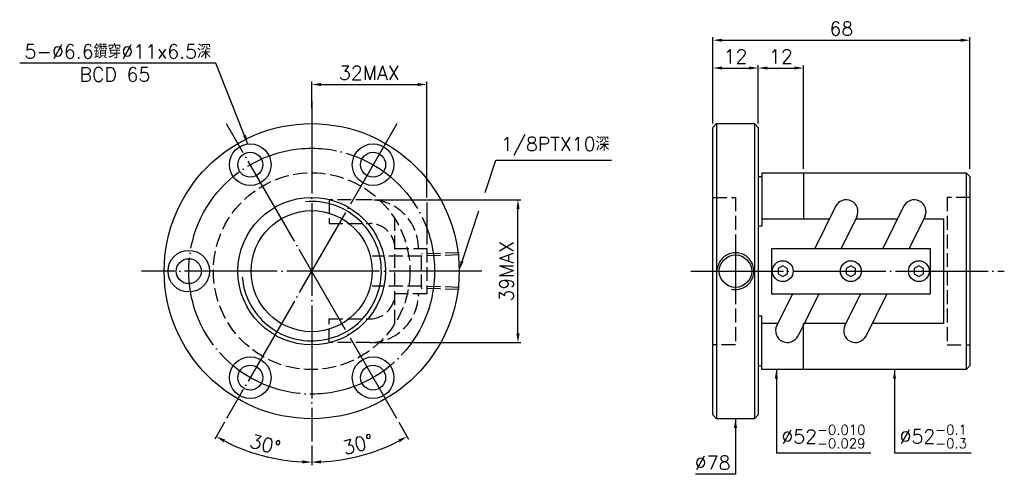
# Model space of a CAD drawing. Header units: millimetres. Extents: x -99 to 161, y 146 to 266.
import ezdxf
from ezdxf.enums import TextEntityAlignment as Align

# ---------------------------------------------------------------- set-up
doc = ezdxf.new("R2010")
doc.units = ezdxf.units.MM
doc.header["$LTSCALE"] = 1.225316
for name, pattern in [('CENTER', [22, 20, -1, 0, -1]), ('DASHED', [4, 3, -1]), ('THIN', [200000, 200000, 0])]:
    doc.linetypes.add(name, pattern=pattern)
for name, color, linetype in [('NT', 7, 'Continuous'), ('NT-DIM', 2, 'Continuous'), ('SH', 7, 'Continuous'), ('SH-DIM', 2, 'Continuous')]:
    doc.layers.add(name, color=color, linetype=linetype)
doc.styles.get("Standard").update_dxf_attribs({"font": 'simplex.shx', "bigfont": 'chineset.shx'})
doc.dimstyles.new('ISO-25', dxfattribs={"dimscale": 1.225316, "dimtxt": 3, "dimasz": 2, "dimexe": 0.646, "dimexo": 0.862, "dimgap": 1, "dimtad": 1, "dimdec": 3, "dimdsep": 46, "dimtxsty": 'Standard', "dimcen": 1.5, "dimclrd": 256, "dimclre": 256, "dimclrt": 256, "dimazin": 2, "dimtfac": 1, "dimtdec": 3, "dimtmove": 0, "dimatfit": 3, "dimfxl": 0, "dimtolj": 1, "dimlwd": -1, "dimlwe": -1, "dimarcsym": 0})

# ---------------------------------------------------------------- blocks, each defined once
blk = doc.blocks.new('*D47')
at = {"layer": 'Defpoints', "color": 0}
for p in [(152.35, 261.06), (84.35, 238), (152.35, 226)]:
    blk.add_point(p, dxfattribs=at)
at = {"layer": 'NT-DIM'}
for p, q in [((84.35, 239.06), (84.35, 261.85)), ((86.8, 261.06), (149.9, 261.06)), ((152.35, 227.06), (152.35, 261.85))]:
    blk.add_line(p, q, dxfattribs=at)
for points in [[(86.8, 261.46), (86.8, 260.65), (84.35, 261.06)], [(149.9, 261.46), (149.9, 260.65), (152.35, 261.06)]]:
    blk.add_solid(points, dxfattribs=at)
at = {"layer": 'NT-DIM', "insert": (118.35, 264.12), "char_height": 3.676, "attachment_point": 5}
blk.add_mtext('\\A1;68', dxfattribs=at)
blk = doc.blocks.new('*D49')
at = {"layer": 'Defpoints', "color": 0}
for p in [(96.35, 253.7), (84.35, 238), (96.35, 239)]:
    blk.add_point(p, dxfattribs=at)
at = {"layer": 'NT-DIM'}
for p, q in [((84.35, 239.06), (84.35, 254.5)), ((86.8, 253.7), (93.9, 253.7)), ((96.35, 240.06), (96.35, 254.5))]:
    blk.add_line(p, q, dxfattribs=at)
for points in [[(86.8, 254.11), (86.8, 253.3), (84.35, 253.7)], [(93.9, 254.11), (93.9, 253.3), (96.35, 253.7)]]:
    blk.add_solid(points, dxfattribs=at)
at = {"layer": 'NT-DIM', "insert": (90.35, 256.77), "char_height": 3.676, "attachment_point": 5}
blk.add_mtext('\\A1;12', dxfattribs=at)
blk = doc.blocks.new('*D51')
at = {"layer": 'Defpoints', "color": 0}
for p in [(8.72, 249.35), (-21.75, 242), (8.72, 206)]:
    blk.add_point(p, dxfattribs=at)
at = {"layer": 'NT-DIM'}
for p, q in [((-21.75, 243.06), (-21.75, 250.14)), ((-19.3, 249.35), (6.27, 249.35))]:
    blk.add_line(p, q, dxfattribs=at)
for points in [[(-19.3, 249.76), (-19.3, 248.94), (-21.75, 249.35)], [(6.27, 249.76), (6.27, 248.94), (8.72, 249.35)]]:
    blk.add_solid(points, dxfattribs=at)
at = {"layer": 'NT-DIM', "insert": (-6.52, 252.42), "char_height": 3.676, "attachment_point": 5}
blk.add_mtext('\\A1;32MAX', dxfattribs=at)
blk = doc.blocks.new('*D52')
at = {"layer": 'Defpoints', "color": 0}
for p in [(-6.37, 218.87), (32.82, 218.87), (-6.37, 181.13)]:
    blk.add_point(p, dxfattribs=at)
at = {"layer": 'NT-DIM'}
for p, q in [((-5.31, 218.87), (33.61, 218.87)), ((32.82, 183.58), (32.82, 216.42)), ((-5.31, 181.13), (33.61, 181.13))]:
    blk.add_line(p, q, dxfattribs=at)
for points in [[(32.41, 216.42), (33.23, 216.42), (32.82, 218.87)], [(32.41, 183.58), (33.23, 183.58), (32.82, 181.13)]]:
    blk.add_solid(points, dxfattribs=at)
at = {"layer": 'NT-DIM', "insert": (29.75, 200), "char_height": 3.676, "attachment_point": 5, "rotation": 90}
blk.add_mtext('\\A1;39MAX', dxfattribs=at)
blk = doc.blocks.new('*D72')
at = {"layer": 'Defpoints', "color": 0}
for p in [(-21.75, 245), (0.75, 238.97), (-44.25, 161.03), (-21.75, 155), (-39.01, 152.57)]:
    blk.add_point(p, dxfattribs=at)
at = {"layer": 'NT-DIM'}
for p, q in [((-44.78, 160.11), (-47.38, 155.6)), ((-21.75, 153.94), (-21.75, 148.73))]:
    blk.add_line(p, q, dxfattribs=at)
blk.add_arc((-21.75, 200), 50.48, 242.782, 267.218, dxfattribs=at)
for points in [[(-45.03, 154.75), (-44.64, 155.47), (-46.99, 156.29)], [(-24.19, 149.99), (-24.21, 149.17), (-21.75, 149.52)]]:
    blk.add_solid(points, dxfattribs=at)
at = {"layer": 'NT-DIM', "insert": (-34.02, 154.2), "char_height": 3.676, "attachment_point": 5, "rotation": 345}
blk.add_mtext('\\A1;30°', dxfattribs=at)
blk = doc.blocks.new('*D73')
at = {"layer": 'Defpoints', "color": 0}
for p in [(-21.75, 245), (-44.25, 238.97), (0.75, 161.03), (-21.75, 155), (-12.99, 150.29)]:
    blk.add_point(p, dxfattribs=at)
at = {"layer": 'NT-DIM'}
for p, q in [((1.28, 160.11), (3.88, 155.6)), ((-21.75, 153.94), (-21.75, 148.73))]:
    blk.add_line(p, q, dxfattribs=at)
blk.add_arc((-21.75, 200), 50.48, 272.782, 297.218, dxfattribs=at)
for points in [[(1.14, 155.47), (1.53, 154.75), (3.49, 156.29)], [(-19.29, 149.17), (-19.31, 149.99), (-21.75, 149.52)]]:
    blk.add_solid(points, dxfattribs=at)
at = {"layer": 'NT-DIM', "insert": (-9.48, 154.2), "char_height": 3.676, "attachment_point": 5, "rotation": 15}
blk.add_mtext('\\A1;30°', dxfattribs=at)
blk = doc.blocks.new('*D76')
at = {"layer": 'Defpoints', "color": 0}
for p in [(108.35, 253.7), (96.35, 238), (108.35, 226)]:
    blk.add_point(p, dxfattribs=at)
at = {"layer": 'SH-DIM'}
for p, q in [((96.35, 239.06), (96.35, 254.5)), ((98.8, 253.7), (105.9, 253.7)), ((108.35, 227.06), (108.35, 254.5))]:
    blk.add_line(p, q, dxfattribs=at)
for points in [[(98.8, 254.11), (98.8, 253.3), (96.35, 253.7)], [(105.9, 254.11), (105.9, 253.3), (108.35, 253.7)]]:
    blk.add_solid(points, dxfattribs=at)
at = {"layer": 'SH-DIM', "insert": (102.35, 256.77), "char_height": 3.676, "attachment_point": 5}
blk.add_mtext('\\A1;12', dxfattribs=at)

msp = doc.modelspace()

# ---------------------------------------------------------------- linework, layer by layer
at = {"layer": 'NT', "color": 3, "linetype": 'CENTER'}
for p, q in [((-21.7502, 245), (-21.7502, 155)), ((0.7498, 238.9711), (-44.2502, 161.0289)), ((0.7498, 161.0289), (-44.2502, 238.9711)), ((23.2498, 200), (-66.7502, 200))]:
    msp.add_line(p, q, dxfattribs=at)
at = {"layer": 'NT', "color": 7, "linetype": 'Continuous'}
for p, q in [((84.3475, 238), (85.3475, 239)), ((84.3475, 162), (84.3475, 238)), ((85.3475, 239), (95.3475, 239)), ((85.3475, 239), (85.3475, 161)), ((95.3475, 239), (96.3475, 238)), ((95.3475, 239), (95.3475, 161)), ((96.3475, 238), (96.3475, 162)), ((96.3475, 225), (97.3475, 225)), ((97.3475, 226), (97.3475, 211.8743)), ((97.3475, 226), (151.3475, 226)), ((108.3475, 226), (108.3475, 213.8564)), ((151.3475, 226), (151.3475, 174)), ((151.3475, 226), (152.3475, 225)), ((152.3475, 225), (152.3475, 175)), ((116.8151, 217.1279), (111.3236, 206)), ((134.8151, 217.1279), (129.3236, 206)), ((122.4198, 214.3621), (118.2932, 206)), ((140.4198, 214.3621), (136.2932, 206)), ((97.3475, 211.8743), (96.3475, 211.8743)), ((99.8475, 206), (141.8475, 206)), ((99.8475, 206), (99.8475, 194)), ((141.8475, 206), (141.8475, 194)), ((99.8475, 194), (141.8475, 194)), ((105.4017, 194), (101.2751, 185.6379)), ((112.3713, 194), (106.8798, 182.8721)), ((123.4017, 194), (119.2751, 185.6379)), ((130.3713, 194), (124.8798, 182.8721)), ((97.3475, 188.1257), (96.3475, 188.1257)), ((97.3475, 174), (97.3475, 188.1257)), ((108.3475, 174), (108.3475, 186.1436)), ((96.3475, 175), (97.3475, 175)), ((152.3475, 175), (151.3475, 174)), ((151.3475, 174), (97.3475, 174)), ((85.3475, 161), (84.3475, 162)), ((96.3475, 162), (95.3475, 161)), ((95.3475, 161), (85.3475, 161))]:
    msp.add_line(p, q, dxfattribs=at)
at = {"layer": 'NT', "color": 1, "linetype": 'DASHED'}
for p, q in [((84.3475, 219.5), (90.3475, 219.5)), ((90.3475, 219.5), (90.3475, 180.5)), ((152.3475, 219.5), (146.3475, 219.5)), ((146.3475, 219.5), (146.3475, 180.5)), ((0.2498, 186.1436), (0.2498, 213.8564)), ((0.2498, 206), (8.7184, 206)), ((8.7184, 206), (8.7184, 194)), ((8.7184, 194), (0.2498, 194)), ((90.3475, 180.5), (84.3475, 180.5)), ((146.3475, 180.5), (152.3475, 180.5))]:
    msp.add_line(p, q, dxfattribs=at)
for points in [[(-6.37, 218.8698), (-17.161, 218.8698), (-17.161, 212.6198), (-6.37, 212.6198)], [(-6.37, 181.1302), (-17.161, 181.1302), (-17.161, 187.3802), (-6.37, 187.3802)]]:
    msp.add_lwpolyline(points, dxfattribs=at)
at = {"layer": 'NT', "color": 7, "linetype": 'Continuous'}
for points in [[(97.3475, 213.8564), (115.2007, 213.8564)], [(122.1072, 213.8564), (133.2007, 213.8564)], [(140.1072, 213.8564), (145.3475, 213.8564), (145.3475, 186.1436), (126.4943, 186.1436)], [(101.5877, 186.1436), (97.3475, 186.1436)], [(119.5877, 186.1436), (108.3475, 186.1436)]]:
    msp.add_lwpolyline(points, dxfattribs=at)
for points in [[(102.8475, 201.4434), (101.5975, 200.7217), (101.5975, 199.2783), (102.8475, 198.5566), (104.0975, 199.2783), (104.0975, 200.7217)], [(120.8475, 201.4434), (119.5975, 200.7217), (119.5975, 199.2783), (120.8475, 198.5566), (122.0975, 199.2783), (122.0975, 200.7217)], [(138.8475, 201.4434), (137.5975, 200.7217), (137.5975, 199.2783), (138.8475, 198.5566), (140.0975, 199.2783), (140.0975, 200.7217)]]:
    msp.add_lwpolyline(points, close=True, dxfattribs=at)
for centre, radius in [((-21.7502, 200), 39), ((-38.0002, 228.1458), 5.5), ((-5.5002, 228.1458), 5.5), ((-38.0002, 228.1458), 3.3), ((-5.5002, 228.1458), 3.3), ((-21.7502, 200), 19.5), ((-21.7502, 200), 16), ((-54.2502, 200), 5.5), ((-54.2502, 200), 3.3), ((90.3475, 200), 4.283), ((102.8475, 200), 2.75), ((120.8475, 200), 2.75), ((138.8475, 200), 2.75), ((-38.0002, 171.8542), 5.5), ((-5.5002, 171.8542), 5.5), ((-38.0002, 171.8542), 3.3), ((-5.5002, 171.8542), 3.3)]:
    msp.add_circle(centre, radius, dxfattribs=at)
at = {"layer": 'NT', "color": 3, "linetype": 'CENTER'}
msp.add_circle((-21.7502, 200), 32.5, dxfattribs=at)
at = {"layer": 'NT', "color": 1, "linetype": 'DASHED'}
msp.add_circle((-21.7502, 200), 26, dxfattribs=at)
for centre, radius, start, end in [((-6.37, 206), 12.8698, 0, 90), ((-6.37, 206), 6.6198, 0, 90), ((-6.37, 194), 12.8698, 270, 0), ((-6.37, 194), 6.6198, 270, 0)]:
    msp.add_arc(centre, radius, start, end, dxfattribs=at)
at = {"layer": 'NT', "color": 7, "linetype": 'Continuous'}
for centre, start, end in [((119.6175, 215.745), 333.734122, 153.734122), ((137.6175, 215.745), 333.734122, 153.734122), ((104.0775, 184.255), 153.734122, 333.734122), ((122.0775, 184.255), 153.734122, 333.734122)]:
    msp.add_arc(centre, 3.125, start, end, dxfattribs=at)
at = {"layer": 'NT', "color": 5, "linetype": 'THIN'}
for centre, radius, start, end in [((-21.7502, 200), 18.428, 185, 95), ((90.3401, 200), 4.864, 257.58368, 174.914151)]:
    msp.add_arc(centre, radius, start, end, dxfattribs=at)
at = {"layer": 'NT-DIM'}
for p, q in [((8.7184, 219.4639), (8.7184, 250.1435)), ((8.7184, 218.1675), (8.7184, 207.0562))]:
    msp.add_line(p, q, dxfattribs=at)
at = {"layer": 'NT-DIM', "color": 1, "linetype": 'DASHED'}
for p, q in [((7.2547, 203.9706), (-5.7453, 203.9706)), ((17.2498, 204.864), (7.2547, 204.5516)), ((7.2547, 195.4484), (7.2547, 204.5516)), ((17.2498, 204.283), (7.2547, 203.9706)), ((7.2547, 196.0294), (-5.7453, 196.0294)), ((17.2498, 195.717), (7.2547, 196.0294)), ((17.2498, 195.136), (7.2547, 195.4484))]:
    msp.add_line(p, q, dxfattribs=at)
at = {"layer": 'NT-DIM'}
for points in [[(24.0974, 220.7601), (26.9668, 229.3445), (27.0661, 229.3324), (57.524, 229.3324)], [(18.0257, 202.5954), (22.4963, 215.9699)]]:
    msp.add_lwpolyline(points, dxfattribs=at)
msp.add_solid([(18.4131, 202.4659), (17.2489, 200.2711), (17.6384, 202.7248)], dxfattribs=at)
at = {"layer": 'SH', "color": 3, "linetype": 'CENTER'}
for p, q in [((90.3475, 206.6912), (90.3475, 193.4307)), ((78.5613, 200), (161.4441, 200))]:
    msp.add_line(p, q, dxfattribs=at)

# ---------------------------------------------------------------- texts
at = {"layer": 'NT-DIM'}
msp.add_text('BCD 65', height=3.67595, dxfattribs=at).set_placement((-73.7989, 253.8575), align=Align.TOP_CENTER)
for s, insert, char_height, attachment_point in [('\\A1;5-%%C6.6鑽穿%%C11x6.5深', (-48.3897, 256.2415), 3.675949, 9), ('\\A1;\\A1;1/8PTX10深', (28.2914, 230.5577), 3.675949, 7), ('\\A1;%%C52{\\H0.7x;\\S-0.010^ -0.029;}', (102.4794, 153.1696), 3.675949, 7), ('\\A1;\\A1;%%C52{\\H0.7x;\\S-0.1^ -0.3;}', (133.739, 153.1899), 3.675949, 7), ('\\A1;%%c78', (89.0222, 147.5215), 3.67595, 9)]:
    msp.add_mtext(s, dxfattribs=dict(at, insert=insert, char_height=char_height, attachment_point=attachment_point))

# ---------------------------------------------------------------- dimensions: what is measured, and where the dimension line sits
for base, p2, picture, middle in [((152.3475, 261.0557), (152.3475, 226), '*D47', (118.3475, 264.119)), ((96.3475, 253.7038), (96.3475, 239), '*D49', (90.3475, 256.7671))]:
    dim = msp.add_linear_dim(base=base, p1=(84.3475, 238), p2=p2, dimstyle='ISO-25', dxfattribs=at)
    dim.commit()
    dim.dimension.update_dxf_attribs({"geometry": picture, "text_midpoint": middle})
dim = msp.add_linear_dim(base=(8.7184, 249.3519), p1=(-21.7502, 242), p2=(8.7184, 206), text='32MAX', dimstyle='ISO-25', override={"dimse2": 1}, dxfattribs=at)
dim.commit()
dim.dimension.update_dxf_attribs({"geometry": '*D51', "text_midpoint": (-6.5159, 252.4152)})
for base, line2, picture, middle in [((-39.0142, 152.5674), ((0.7498, 238.9711), (-44.2502, 161.0289)), '*D72', (-34.0217, 154.2022)), ((-12.985, 150.2902), ((-44.2502, 238.9711), (0.7498, 161.0289)), '*D73', (-9.4787, 154.2022))]:
    dim = msp.add_angular_dim_2l(base=base, line1=((-21.7502, 245), (-21.7502, 155)), line2=line2, dimstyle='ISO-25', dxfattribs=at)
    dim.commit()
    dim.dimension.update_dxf_attribs({"geometry": picture, "text_midpoint": middle})
dim = msp.add_linear_dim(base=(32.8178, 218.87), p1=(-6.3702, 181.13), p2=(-6.3702, 218.87), angle=90, text='39MAX', dimstyle='ISO-25', dxfattribs=at)
dim.commit()
dim.dimension.update_dxf_attribs({"geometry": '*D52', "text_midpoint": (32.8178, 200), "dimtype": 160})
at = {"layer": 'SH-DIM'}
dim = msp.add_linear_dim(base=(108.3475, 253.7038), p1=(96.3475, 238), p2=(108.3475, 226), dimstyle='ISO-25', dxfattribs=at)
dim.commit()
dim.dimension.update_dxf_attribs({"geometry": '*D76', "text_midpoint": (102.3475, 256.7671)})

# ---------------------------------------------------------------- leaders
at = {"layer": 'NT-DIM', "annotation_type": 0, "has_hookline": 1}
for points, hookline_direction, text_width in [([(-38.614, 233.6115), (-47.0653, 255.0027), (-47.1644, 255.0162)], 1, 50.5881), ([(101.1541, 174), (101.1541, 151.9443), (101.2541, 151.9443)], 0, 23.6836), ([(132.4137, 174), (132.4137, 151.9646), (132.5137, 151.9646)], 0, 18.9049), ([(90.3475, 161), (90.3475, 146.2962), (90.2475, 146.2962)], 1, 9.2774)]:
    msp.add_leader(points, dimstyle='ISO-25', dxfattribs=dict(at, hookline_direction=hookline_direction, text_width=text_width))

doc.saveas('drawing.dxf')
